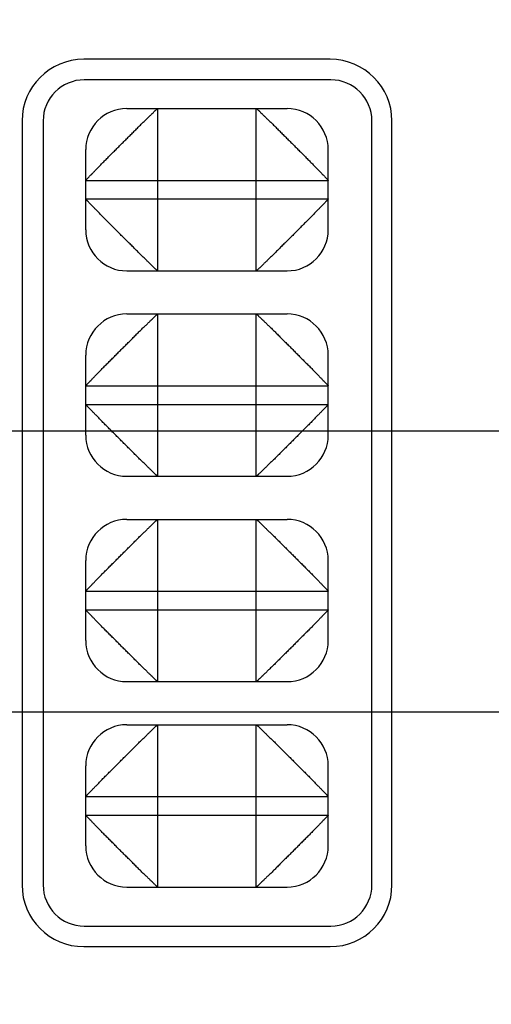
# Model space of a CAD drawing. Header units: inches. Extents: x 0 to 34, y 0 to 22.
# Tile 6 of 47: x 14.916 to 15.146, y 12.021 to 12.5. Entities that reach past the tile are written whole.
import ezdxf

# ---------------------------------------------------------------- set-up
doc = ezdxf.new("R2010")
doc.units = ezdxf.units.IN
doc.header["$LTSCALE"] = 1.87
doc.header["$MEASUREMENT"] = 0
doc.layers.get('0').update_dxf_attribs({"linetype": 'CONTINUOUS'})
doc.layers.add('02___PRT_ALL_AXES', color=7, linetype='CONTINUOUS')
doc.layers.add('DIMENSIONS', color=7, linetype='CONTINUOUS')
doc.styles.get("Standard").update_dxf_attribs({"font": 'txt', "width": 0.8})
doc.dimstyles.new('DIMSTYLE_2', dxfattribs={"dimtxt": 0.125, "dimasz": 0.18, "dimexe": 0.125, "dimexo": 0.0625, "dimgap": 0.03125, "dimtad": 0, "dimtih": 1, "dimtoh": 1, "dimdec": 3, "dimzin": 4, "dimdsep": 46, "dimtxsty": 'STANDARD', "dimblk": '_FILLED', "dimblk1": '_FILLED', "dimblk2": '_FILLED', "dimcen": 0.09, "dimadec": 0, "dimazin": 0, "dimtp": 0.001, "dimtm": 0.001, "dimtfac": 1, "dimtdec": 3, "dimtofl": 0, "dimtmove": 0, "dimatfit": 3, "dimldrblk": '_FILLED', "dimfxl": 1, "dimtolj": 1, "dimtzin": 4, "dimarcsym": 0})

# ---------------------------------------------------------------- blocks, each defined once
blk = doc.blocks.new('*D10')
at = {"layer": 'DIMENSIONS', "color": 2, "linetype": 'CONTINUOUS'}
blk.add_line((15.5112191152, 12.163082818), (13.4878457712, 12.163082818), dxfattribs=at)
at = {"layer": 'DIMENSIONS', "color": 2, "linetype": 'CONTINUOUS', "insert": (13.4253457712, 12.225582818), "char_height": 0.125, "width": 1.525, "attachment_point": 3, "line_spacing_factor": 0.9}
blk.add_mtext('2X .578{\\Ftxt.shx;\\W1.000000;\\H0.125000; }[14.67]', dxfattribs=at)
blk = doc.blocks.new('_FILLED')
at = {"color": 0, "linetype": 'BYBLOCK'}
blk.add_solid([(0, 0), (-1, 0.1736111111), (-1, -0.1736111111)], dxfattribs=at)
blk = doc.blocks.new('*D11')
at = {"layer": 'DIMENSIONS', "color": 2, "linetype": 'CONTINUOUS'}
blk.add_line((16.7425143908, 12.2999135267), (13.4878457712, 12.2999135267), dxfattribs=at)
at = {"layer": 'DIMENSIONS', "color": 2, "linetype": 'CONTINUOUS', "insert": (13.4253457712, 12.3624135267), "char_height": 0.125, "width": 1.525, "attachment_point": 3, "line_spacing_factor": 0.9}
blk.add_mtext('2X .715{\\Ftxt.shx;\\W1.000000;\\H0.125000; }[18.15]', dxfattribs=at)
blk = doc.blocks.new('*D22')
at = {"layer": 'DIMENSIONS', "color": 2, "linetype": 'CONTINUOUS'}
blk.add_line((14.2635058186, 12.3604135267), (14.2635058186, 13.697922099), dxfattribs=at)
at = {"layer": 'DIMENSIONS', "color": 2, "linetype": 'CONTINUOUS', "insert": (14.2010058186, 13.760422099), "char_height": 0.125, "width": 1.425, "attachment_point": 1, "rotation": 90, "line_spacing_factor": 0.9}
blk.add_mtext('4.858{\\Ftxt.shx;\\W1.000000;\\H0.125000; }[123.39]', dxfattribs=at)

msp = doc.modelspace()

# ---------------------------------------------------------------- linework, layer by layer
at = {"color": 7, "linetype": 'CONTINUOUS'}
for p, q in [((15.0677677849, 12.4709135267), (14.9477677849, 12.4709135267)), ((14.9685143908, 12.4569135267), (15.0465143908, 12.4569135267)), ((14.9835143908, 12.3779135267), (14.9835143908, 12.4569135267)), ((15.0315143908, 12.3779135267), (15.0315143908, 12.4569135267)), ((14.9277677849, 12.4509135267), (14.9277677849, 12.0789135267)), ((15.0877677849, 12.0789135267), (15.0877677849, 12.4509135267)), ((14.9485143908, 12.3979135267), (14.9485143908, 12.4369135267)), ((15.0665143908, 12.3979135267), (15.0665143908, 12.4369135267)), ((14.9485143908, 12.4219135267), (15.0665143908, 12.4219135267)), ((14.9485143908, 12.4129135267), (15.0665143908, 12.4129135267)), ((14.9685143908, 12.3779135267), (15.0465143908, 12.3779135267)), ((14.9685143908, 12.3569135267), (15.0465143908, 12.3569135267)), ((14.9835143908, 12.2779135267), (14.9835143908, 12.3569135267)), ((15.0315143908, 12.2779135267), (15.0315143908, 12.3569135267)), ((14.9485143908, 12.2979135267), (14.9485143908, 12.3369135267)), ((15.0665143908, 12.2979135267), (15.0665143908, 12.3369135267)), ((14.9485143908, 12.3219135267), (15.0665143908, 12.3219135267)), ((14.9485143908, 12.3129135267), (15.0665143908, 12.3129135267)), ((14.9685143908, 12.2779135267), (15.0465143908, 12.2779135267)), ((14.9685143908, 12.2569135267), (15.0465143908, 12.2569135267)), ((14.9835143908, 12.1779135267), (14.9835143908, 12.2569135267)), ((15.0315143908, 12.1779135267), (15.0315143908, 12.2569135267)), ((14.9485143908, 12.1979135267), (14.9485143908, 12.2369135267)), ((15.0665143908, 12.1979135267), (15.0665143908, 12.2369135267)), ((14.9485143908, 12.2219135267), (15.0665143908, 12.2219135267)), ((14.9485143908, 12.2129135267), (15.0665143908, 12.2129135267)), ((14.9685143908, 12.1779135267), (15.0465143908, 12.1779135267)), ((14.9685143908, 12.1569135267), (15.0465143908, 12.1569135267)), ((14.9835143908, 12.0779135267), (14.9835143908, 12.1569135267)), ((15.0315143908, 12.0779135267), (15.0315143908, 12.1569135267)), ((14.9485143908, 12.0979135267), (14.9485143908, 12.1369135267)), ((15.0665143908, 12.0979135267), (15.0665143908, 12.1369135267)), ((14.9485143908, 12.1219135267), (15.0665143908, 12.1219135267)), ((14.9485143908, 12.1129135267), (15.0665143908, 12.1129135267)), ((14.9685143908, 12.0779135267), (15.0465143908, 12.0779135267)), ((14.9477677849, 12.0589135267), (15.0677677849, 12.0589135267))]:
    msp.add_line(p, q, dxfattribs=at)
for centre, start, end in [((14.9477677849, 12.4509135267), 90, 180), ((15.0677677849, 12.4509135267), 0, 90), ((14.9685143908, 12.4369135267), 90, 180), ((15.0465143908, 12.4369135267), 0, 90), ((14.9685143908, 12.3979135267), 180, 270), ((15.0465143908, 12.3979135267), 270, 360), ((14.9685143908, 12.3369135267), 90, 180), ((15.0465143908, 12.3369135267), 0, 90), ((14.9685143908, 12.2979135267), 180, 270), ((15.0465143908, 12.2979135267), 270, 360), ((14.9685143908, 12.2369135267), 90, 180), ((15.0465143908, 12.2369135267), 0, 90), ((14.9685143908, 12.1979135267), 180, 270), ((15.0465143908, 12.1979135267), 270, 360), ((14.9685143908, 12.1369135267), 90, 180), ((15.0465143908, 12.1369135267), 0, 90), ((14.9685143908, 12.0979135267), 180, 270), ((15.0465143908, 12.0979135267), 270, 360), ((14.9477677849, 12.0789135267), 180, 270), ((15.0677677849, 12.0789135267), 270, 360)]:
    msp.add_arc(centre, 0.02, start, end, dxfattribs=at)
for points, knots in [([(14.9485143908, 12.4219135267), (14.9485143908, 12.4219217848), (14.9485200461, 12.4219417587), (14.9485460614, 12.4219921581), (14.9486074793, 12.4220751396), (14.9487122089, 12.4221998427), (14.9488578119, 12.4223614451), (14.9490436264, 12.4225614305), (14.9492694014, 12.4228010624), (14.9495347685, 12.4230803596), (14.949839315, 12.4233985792), (14.9501823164, 12.4237548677), (14.9507138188, 12.424304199), (14.9514691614, 12.4250787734), (14.9524773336, 12.4261124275), (14.9536098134, 12.4272839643), (14.9548508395, 12.4285857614), (14.9559559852, 12.4297364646), (14.9568949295, 12.4306976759), (14.9578934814, 12.4317034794), (14.9591949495, 12.4329896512), (14.9605234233, 12.4342995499), (14.961607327, 12.4353824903), (14.962714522, 12.4365006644), (14.9641097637, 12.4379210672), (14.965798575, 12.4396305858), (14.967506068, 12.4413212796), (14.9689257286, 12.4427170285), (14.9700447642, 12.4438236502), (14.9711302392, 12.4449065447), (14.9724449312, 12.4462323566), (14.9739748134, 12.4477741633), (14.9754468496, 12.4492262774), (14.9768439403, 12.4505766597), (14.9781390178, 12.4518205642), (14.9793082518, 12.4529534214), (14.980343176, 12.4539608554), (14.9811203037, 12.4547153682), (14.9816723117, 12.4552464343), (14.9820313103, 12.4555893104), (14.9823531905, 12.455893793), (14.9826373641, 12.4561592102), (14.9828832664, 12.4563848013), (14.9830644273, 12.4565470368), (14.9831895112, 12.4566564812), (14.9832676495, 12.456723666), (14.9833352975, 12.4567806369), (14.9833922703, 12.4568273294), (14.9834383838, 12.4568638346), (14.9834734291, 12.4568899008), (14.9834958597, 12.4569053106), (14.9835082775, 12.456911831), (14.9835127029, 12.4569135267), (14.9835143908, 12.4569135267)], [0, 0, 0, 0, 0.0005003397, 0.0012267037, 0.0034396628, 0.0067212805, 0.0111041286, 0.0166117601, 0.0232628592, 0.0310510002, 0.0399540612, 0.0499496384, 0.0610153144, 0.0862652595, 0.1154992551, 0.1484978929, 0.1849870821, 0.2244696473, 0.2451614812, 0.2663982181, 0.3103396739, 0.3560217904, 0.3794337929, 0.4031708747, 0.4513616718, 0.5000664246, 0.5487627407, 0.5969463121, 0.6206885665, 0.6441154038, 0.6898431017, 0.7338136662, 0.7757126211, 0.815119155, 0.8515368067, 0.884509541, 0.9137571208, 0.93904333, 0.9501348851, 0.9601666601, 0.9691208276, 0.9769796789, 0.9837256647, 0.9893388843, 0.9917132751, 0.9937954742, 0.9955824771, 0.997071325, 0.9982591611, 0.999143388, 0.9997222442, 0.9998977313, 1, 1, 1, 1]), ([(15.0315143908, 12.4569135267), (15.031522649, 12.4569135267), (15.0315426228, 12.4569078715), (15.0315930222, 12.4568818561), (15.0316760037, 12.4568204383), (15.0318007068, 12.4567157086), (15.0319623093, 12.4565701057), (15.0321622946, 12.4563842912), (15.0324019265, 12.4561585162), (15.0326812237, 12.4558931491), (15.0329994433, 12.4555886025), (15.0333557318, 12.4552456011), (15.0339050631, 12.4547140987), (15.0346796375, 12.4539587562), (15.0357132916, 12.4529505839), (15.0368848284, 12.4518181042), (15.0381866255, 12.4505770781), (15.0393373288, 12.4494719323), (15.04029854, 12.448532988), (15.0413043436, 12.4475344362), (15.0425905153, 12.4462329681), (15.043900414, 12.4449044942), (15.0449833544, 12.4438205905), (15.0461015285, 12.4427133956), (15.0475219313, 12.4413181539), (15.0492314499, 12.4396293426), (15.0509221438, 12.4379218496), (15.0523178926, 12.4365021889), (15.0534245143, 12.4353831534), (15.0545074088, 12.4342976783), (15.0558332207, 12.4329829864), (15.0573750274, 12.4314531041), (15.0588271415, 12.429981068), (15.0601775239, 12.4285839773), (15.0614214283, 12.4272888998), (15.0625542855, 12.4261196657), (15.0635617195, 12.4250847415), (15.0643162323, 12.4243076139), (15.0648472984, 12.4237556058), (15.0651901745, 12.4233966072), (15.0654946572, 12.423074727), (15.0657600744, 12.4227905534), (15.0659856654, 12.4225446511), (15.0661479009, 12.4223634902), (15.0662573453, 12.4222384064), (15.0663245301, 12.422160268), (15.0663815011, 12.42209262), (15.0664281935, 12.4220356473), (15.0664646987, 12.4219895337), (15.066490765, 12.4219544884), (15.0665061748, 12.4219320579), (15.0665126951, 12.42191964), (15.0665143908, 12.4219152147), (15.0665143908, 12.4219135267)], [0, 0, 0, 0, 0.0005003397, 0.0012267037, 0.0034396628, 0.0067212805, 0.0111041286, 0.0166117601, 0.0232628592, 0.0310510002, 0.0399540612, 0.0499496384, 0.0610153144, 0.0862652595, 0.1154992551, 0.1484978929, 0.1849870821, 0.2244696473, 0.2451614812, 0.2663982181, 0.3103396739, 0.3560217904, 0.3794337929, 0.4031708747, 0.4513616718, 0.5000664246, 0.5487627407, 0.5969463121, 0.6206885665, 0.6441154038, 0.6898431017, 0.7338136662, 0.7757126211, 0.815119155, 0.8515368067, 0.884509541, 0.9137571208, 0.93904333, 0.9501348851, 0.9601666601, 0.9691208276, 0.9769796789, 0.9837256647, 0.9893388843, 0.9917132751, 0.9937954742, 0.9955824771, 0.997071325, 0.9982591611, 0.999143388, 0.9997222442, 0.9998977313, 1, 1, 1, 1]), ([(14.9835143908, 12.3779135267), (14.9835127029, 12.3779135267), (14.9835082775, 12.3779152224), (14.9834958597, 12.3779217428), (14.9834734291, 12.3779371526), (14.9834383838, 12.3779632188), (14.9833922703, 12.377999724), (14.9833352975, 12.3780464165), (14.9832676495, 12.3781033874), (14.9831895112, 12.3781705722), (14.9830644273, 12.3782800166), (14.9828832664, 12.3784422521), (14.9826373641, 12.3786678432), (14.9823531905, 12.3789332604), (14.9820313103, 12.379237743), (14.9816723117, 12.3795806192), (14.9811203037, 12.3801116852), (14.980343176, 12.380866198), (14.9793082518, 12.381873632), (14.9781390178, 12.3830064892), (14.9768439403, 12.3842503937), (14.9754468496, 12.385600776), (14.9739748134, 12.3870528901), (14.9724449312, 12.3885946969), (14.9711302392, 12.3899205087), (14.9700447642, 12.3910034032), (14.9689257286, 12.3921100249), (14.967506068, 12.3935057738), (14.965798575, 12.3951964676), (14.9641097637, 12.3969059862), (14.962714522, 12.398326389), (14.961607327, 12.3994445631), (14.9605234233, 12.4005275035), (14.9591949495, 12.4018374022), (14.9578934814, 12.403123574), (14.9568949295, 12.4041293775), (14.9559559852, 12.4050905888), (14.9548508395, 12.406241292), (14.9536098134, 12.4075430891), (14.9524773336, 12.4087146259), (14.9514691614, 12.40974828), (14.9507138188, 12.4105228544), (14.9501823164, 12.4110721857), (14.949839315, 12.4114284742), (14.9495347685, 12.4117466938), (14.9492694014, 12.412025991), (14.9490436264, 12.412265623), (14.9488578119, 12.4124656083), (14.9487122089, 12.4126272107), (14.9486074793, 12.4127519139), (14.9485460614, 12.4128348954), (14.9485200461, 12.4128852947), (14.9485143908, 12.4129052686), (14.9485143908, 12.4129135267)], [0, 0, 0, 0, 0.0001022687, 0.0002777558, 0.000856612, 0.0017408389, 0.002928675, 0.0044175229, 0.0062045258, 0.0082867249, 0.0106611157, 0.0162743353, 0.0230203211, 0.0308791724, 0.0398333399, 0.0498651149, 0.06095667, 0.0862428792, 0.115490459, 0.1484631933, 0.184880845, 0.2242873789, 0.2661863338, 0.3101568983, 0.3558845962, 0.3793114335, 0.4030536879, 0.4512372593, 0.4999335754, 0.5486383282, 0.5968291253, 0.6205662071, 0.6439782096, 0.6896603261, 0.7336017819, 0.7548385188, 0.7755303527, 0.8150129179, 0.8515021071, 0.8845007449, 0.9137347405, 0.9389846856, 0.9500503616, 0.9600459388, 0.9689489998, 0.9767371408, 0.9833882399, 0.9888958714, 0.9932787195, 0.9965603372, 0.9987732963, 0.9994996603, 1, 1, 1, 1]), ([(15.0665143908, 12.4129135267), (15.0665143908, 12.4129052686), (15.0665087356, 12.4128852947), (15.0664827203, 12.4128348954), (15.0664213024, 12.4127519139), (15.0663165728, 12.4126272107), (15.0661709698, 12.4124656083), (15.0659851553, 12.412265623), (15.0657593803, 12.412025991), (15.0654940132, 12.4117466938), (15.0651894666, 12.4114284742), (15.0648464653, 12.4110721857), (15.0643149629, 12.4105228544), (15.0635596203, 12.40974828), (15.062551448, 12.4087146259), (15.0614189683, 12.4075430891), (15.0601779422, 12.406241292), (15.0590727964, 12.4050905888), (15.0581338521, 12.4041293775), (15.0571353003, 12.403123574), (15.0558338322, 12.4018374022), (15.0545053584, 12.4005275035), (15.0534214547, 12.3994445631), (15.0523142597, 12.398326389), (15.050919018, 12.3969059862), (15.0492302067, 12.3951964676), (15.0475227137, 12.3935057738), (15.0461030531, 12.3921100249), (15.0449840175, 12.3910034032), (15.0438985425, 12.3899205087), (15.0425838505, 12.3885946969), (15.0410539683, 12.3870528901), (15.0395819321, 12.385600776), (15.0381848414, 12.3842503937), (15.0368897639, 12.3830064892), (15.0357205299, 12.381873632), (15.0346856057, 12.380866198), (15.033908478, 12.3801116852), (15.03335647, 12.3795806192), (15.0329974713, 12.379237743), (15.0326755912, 12.3789332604), (15.0323914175, 12.3786678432), (15.0321455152, 12.3784422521), (15.0319643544, 12.3782800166), (15.0318392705, 12.3781705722), (15.0317611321, 12.3781033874), (15.0316934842, 12.3780464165), (15.0316365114, 12.377999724), (15.0315903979, 12.3779632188), (15.0315553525, 12.3779371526), (15.031532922, 12.3779217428), (15.0315205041, 12.3779152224), (15.0315160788, 12.3779135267), (15.0315143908, 12.3779135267)], [0, 0, 0, 0, 0.0005003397, 0.0012267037, 0.0034396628, 0.0067212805, 0.0111041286, 0.0166117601, 0.0232628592, 0.0310510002, 0.0399540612, 0.0499496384, 0.0610153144, 0.0862652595, 0.1154992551, 0.1484978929, 0.1849870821, 0.2244696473, 0.2451614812, 0.2663982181, 0.3103396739, 0.3560217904, 0.3794337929, 0.4031708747, 0.4513616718, 0.5000664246, 0.5487627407, 0.5969463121, 0.6206885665, 0.6441154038, 0.6898431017, 0.7338136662, 0.7757126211, 0.815119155, 0.8515368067, 0.884509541, 0.9137571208, 0.93904333, 0.9501348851, 0.9601666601, 0.9691208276, 0.9769796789, 0.9837256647, 0.9893388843, 0.9917132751, 0.9937954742, 0.9955824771, 0.997071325, 0.9982591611, 0.999143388, 0.9997222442, 0.9998977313, 1, 1, 1, 1]), ([(14.9485143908, 12.3219135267), (14.9485143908, 12.3219152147), (14.9485160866, 12.32191964), (14.9485226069, 12.3219320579), (14.9485380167, 12.3219544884), (14.9485640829, 12.3219895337), (14.9486005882, 12.3220356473), (14.9486472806, 12.32209262), (14.9487042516, 12.322160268), (14.9487714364, 12.3222384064), (14.9488808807, 12.3223634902), (14.9490431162, 12.3225446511), (14.9492687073, 12.3227905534), (14.9495341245, 12.323074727), (14.9498386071, 12.3233966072), (14.9501814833, 12.3237556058), (14.9507125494, 12.3243076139), (14.9514670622, 12.3250847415), (14.9524744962, 12.3261196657), (14.9536073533, 12.3272888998), (14.9548512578, 12.3285839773), (14.9562016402, 12.329981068), (14.9576537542, 12.3314531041), (14.959195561, 12.3329829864), (14.9605213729, 12.3342976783), (14.9616042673, 12.3353831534), (14.9627108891, 12.3365021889), (14.9641066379, 12.3379218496), (14.9657973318, 12.3396293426), (14.9675068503, 12.3413181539), (14.9689272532, 12.3427133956), (14.9700454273, 12.3438205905), (14.9711283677, 12.3449044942), (14.9724382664, 12.3462329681), (14.9737244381, 12.3475344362), (14.9747302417, 12.348532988), (14.9756914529, 12.3494719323), (14.9768421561, 12.3505770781), (14.9781439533, 12.3518181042), (14.97931549, 12.3529505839), (14.9803491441, 12.3539587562), (14.9811237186, 12.3547140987), (14.9816730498, 12.3552456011), (14.9820293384, 12.3555886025), (14.982347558, 12.3558931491), (14.9826268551, 12.3561585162), (14.9828664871, 12.3563842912), (14.9830664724, 12.3565701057), (14.9832280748, 12.3567157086), (14.983352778, 12.3568204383), (14.9834357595, 12.3568818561), (14.9834861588, 12.3569078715), (14.9835061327, 12.3569135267), (14.9835143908, 12.3569135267)], [0, 0, 0, 0, 0.0001022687, 0.0002777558, 0.000856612, 0.0017408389, 0.002928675, 0.0044175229, 0.0062045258, 0.0082867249, 0.0106611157, 0.0162743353, 0.0230203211, 0.0308791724, 0.0398333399, 0.0498651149, 0.06095667, 0.0862428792, 0.115490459, 0.1484631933, 0.184880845, 0.2242873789, 0.2661863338, 0.3101568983, 0.3558845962, 0.3793114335, 0.4030536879, 0.4512372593, 0.4999335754, 0.5486383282, 0.5968291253, 0.6205662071, 0.6439782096, 0.6896603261, 0.7336017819, 0.7548385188, 0.7755303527, 0.8150129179, 0.8515021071, 0.8845007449, 0.9137347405, 0.9389846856, 0.9500503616, 0.9600459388, 0.9689489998, 0.9767371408, 0.9833882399, 0.9888958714, 0.9932787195, 0.9965603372, 0.9987732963, 0.9994996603, 1, 1, 1, 1]), ([(15.0315143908, 12.3569135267), (15.0315160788, 12.3569135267), (15.0315205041, 12.356911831), (15.031532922, 12.3569053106), (15.0315553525, 12.3568899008), (15.0315903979, 12.3568638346), (15.0316365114, 12.3568273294), (15.0316934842, 12.3567806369), (15.0317611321, 12.356723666), (15.0318392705, 12.3566564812), (15.0319643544, 12.3565470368), (15.0321455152, 12.3563848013), (15.0323914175, 12.3561592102), (15.0326755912, 12.355893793), (15.0329974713, 12.3555893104), (15.03335647, 12.3552464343), (15.033908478, 12.3547153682), (15.0346856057, 12.3539608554), (15.0357205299, 12.3529534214), (15.0368897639, 12.3518205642), (15.0381848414, 12.3505766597), (15.0395819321, 12.3492262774), (15.0410539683, 12.3477741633), (15.0425838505, 12.3462323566), (15.0438985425, 12.3449065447), (15.0449840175, 12.3438236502), (15.0461030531, 12.3427170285), (15.0475227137, 12.3413212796), (15.0492302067, 12.3396305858), (15.050919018, 12.3379210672), (15.0523142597, 12.3365006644), (15.0534214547, 12.3353824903), (15.0545053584, 12.3342995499), (15.0558338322, 12.3329896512), (15.0571353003, 12.3317034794), (15.0581338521, 12.3306976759), (15.0590727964, 12.3297364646), (15.0601779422, 12.3285857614), (15.0614189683, 12.3272839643), (15.062551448, 12.3261124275), (15.0635596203, 12.3250787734), (15.0643149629, 12.324304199), (15.0648464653, 12.3237548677), (15.0651894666, 12.3233985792), (15.0654940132, 12.3230803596), (15.0657593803, 12.3228010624), (15.0659851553, 12.3225614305), (15.0661709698, 12.3223614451), (15.0663165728, 12.3221998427), (15.0664213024, 12.3220751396), (15.0664827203, 12.3219921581), (15.0665087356, 12.3219417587), (15.0665143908, 12.3219217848), (15.0665143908, 12.3219135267)], [0, 0, 0, 0, 0.0001022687, 0.0002777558, 0.000856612, 0.0017408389, 0.002928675, 0.0044175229, 0.0062045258, 0.0082867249, 0.0106611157, 0.0162743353, 0.0230203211, 0.0308791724, 0.0398333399, 0.0498651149, 0.06095667, 0.0862428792, 0.115490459, 0.1484631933, 0.184880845, 0.2242873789, 0.2661863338, 0.3101568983, 0.3558845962, 0.3793114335, 0.4030536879, 0.4512372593, 0.4999335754, 0.5486383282, 0.5968291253, 0.6205662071, 0.6439782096, 0.6896603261, 0.7336017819, 0.7548385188, 0.7755303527, 0.8150129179, 0.8515021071, 0.8845007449, 0.9137347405, 0.9389846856, 0.9500503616, 0.9600459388, 0.9689489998, 0.9767371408, 0.9833882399, 0.9888958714, 0.9932787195, 0.9965603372, 0.9987732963, 0.9994996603, 1, 1, 1, 1]), ([(14.9835143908, 12.2779135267), (14.9835127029, 12.2779135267), (14.9835082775, 12.2779152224), (14.9834958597, 12.2779217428), (14.9834734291, 12.2779371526), (14.9834383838, 12.2779632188), (14.9833922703, 12.277999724), (14.9833352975, 12.2780464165), (14.9832676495, 12.2781033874), (14.9831895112, 12.2781705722), (14.9830644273, 12.2782800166), (14.9828832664, 12.2784422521), (14.9826373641, 12.2786678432), (14.9823531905, 12.2789332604), (14.9820313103, 12.279237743), (14.9816723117, 12.2795806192), (14.9811203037, 12.2801116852), (14.980343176, 12.280866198), (14.9793082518, 12.281873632), (14.9781390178, 12.2830064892), (14.9768439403, 12.2842503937), (14.9754468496, 12.285600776), (14.9739748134, 12.2870528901), (14.9724449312, 12.2885946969), (14.9711302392, 12.2899205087), (14.9700447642, 12.2910034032), (14.9689257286, 12.2921100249), (14.967506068, 12.2935057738), (14.965798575, 12.2951964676), (14.9641097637, 12.2969059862), (14.962714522, 12.298326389), (14.961607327, 12.2994445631), (14.9605234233, 12.3005275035), (14.9591949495, 12.3018374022), (14.9578934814, 12.303123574), (14.9568949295, 12.3041293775), (14.9559559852, 12.3050905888), (14.9548508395, 12.306241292), (14.9536098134, 12.3075430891), (14.9524773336, 12.3087146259), (14.9514691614, 12.30974828), (14.9507138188, 12.3105228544), (14.9501823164, 12.3110721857), (14.949839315, 12.3114284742), (14.9495347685, 12.3117466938), (14.9492694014, 12.312025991), (14.9490436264, 12.312265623), (14.9488578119, 12.3124656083), (14.9487122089, 12.3126272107), (14.9486074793, 12.3127519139), (14.9485460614, 12.3128348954), (14.9485200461, 12.3128852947), (14.9485143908, 12.3129052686), (14.9485143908, 12.3129135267)], [0, 0, 0, 0, 0.0001022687, 0.0002777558, 0.000856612, 0.0017408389, 0.002928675, 0.0044175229, 0.0062045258, 0.0082867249, 0.0106611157, 0.0162743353, 0.0230203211, 0.0308791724, 0.0398333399, 0.0498651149, 0.06095667, 0.0862428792, 0.115490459, 0.1484631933, 0.184880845, 0.2242873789, 0.2661863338, 0.3101568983, 0.3558845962, 0.3793114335, 0.4030536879, 0.4512372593, 0.4999335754, 0.5486383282, 0.5968291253, 0.6205662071, 0.6439782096, 0.6896603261, 0.7336017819, 0.7548385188, 0.7755303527, 0.8150129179, 0.8515021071, 0.8845007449, 0.9137347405, 0.9389846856, 0.9500503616, 0.9600459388, 0.9689489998, 0.9767371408, 0.9833882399, 0.9888958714, 0.9932787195, 0.9965603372, 0.9987732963, 0.9994996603, 1, 1, 1, 1]), ([(15.0665143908, 12.3129135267), (15.0665143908, 12.3129052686), (15.0665087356, 12.3128852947), (15.0664827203, 12.3128348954), (15.0664213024, 12.3127519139), (15.0663165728, 12.3126272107), (15.0661709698, 12.3124656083), (15.0659851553, 12.312265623), (15.0657593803, 12.312025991), (15.0654940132, 12.3117466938), (15.0651894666, 12.3114284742), (15.0648464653, 12.3110721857), (15.0643149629, 12.3105228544), (15.0635596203, 12.30974828), (15.062551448, 12.3087146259), (15.0614189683, 12.3075430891), (15.0601779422, 12.306241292), (15.0590727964, 12.3050905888), (15.0581338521, 12.3041293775), (15.0571353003, 12.303123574), (15.0558338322, 12.3018374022), (15.0545053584, 12.3005275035), (15.0534214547, 12.2994445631), (15.0523142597, 12.298326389), (15.050919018, 12.2969059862), (15.0492302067, 12.2951964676), (15.0475227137, 12.2935057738), (15.0461030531, 12.2921100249), (15.0449840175, 12.2910034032), (15.0438985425, 12.2899205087), (15.0425838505, 12.2885946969), (15.0410539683, 12.2870528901), (15.0395819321, 12.285600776), (15.0381848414, 12.2842503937), (15.0368897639, 12.2830064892), (15.0357205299, 12.281873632), (15.0346856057, 12.280866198), (15.033908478, 12.2801116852), (15.03335647, 12.2795806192), (15.0329974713, 12.279237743), (15.0326755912, 12.2789332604), (15.0323914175, 12.2786678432), (15.0321455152, 12.2784422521), (15.0319643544, 12.2782800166), (15.0318392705, 12.2781705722), (15.0317611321, 12.2781033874), (15.0316934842, 12.2780464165), (15.0316365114, 12.277999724), (15.0315903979, 12.2779632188), (15.0315553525, 12.2779371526), (15.031532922, 12.2779217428), (15.0315205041, 12.2779152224), (15.0315160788, 12.2779135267), (15.0315143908, 12.2779135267)], [0, 0, 0, 0, 0.0005003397, 0.0012267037, 0.0034396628, 0.0067212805, 0.0111041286, 0.0166117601, 0.0232628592, 0.0310510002, 0.0399540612, 0.0499496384, 0.0610153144, 0.0862652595, 0.1154992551, 0.1484978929, 0.1849870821, 0.2244696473, 0.2451614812, 0.2663982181, 0.3103396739, 0.3560217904, 0.3794337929, 0.4031708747, 0.4513616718, 0.5000664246, 0.5487627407, 0.5969463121, 0.6206885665, 0.6441154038, 0.6898431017, 0.7338136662, 0.7757126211, 0.815119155, 0.8515368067, 0.884509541, 0.9137571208, 0.93904333, 0.9501348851, 0.9601666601, 0.9691208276, 0.9769796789, 0.9837256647, 0.9893388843, 0.9917132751, 0.9937954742, 0.9955824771, 0.997071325, 0.9982591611, 0.999143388, 0.9997222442, 0.9998977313, 1, 1, 1, 1]), ([(14.9485143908, 12.2219135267), (14.9485143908, 12.2219217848), (14.9485200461, 12.2219417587), (14.9485460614, 12.2219921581), (14.9486074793, 12.2220751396), (14.9487122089, 12.2221998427), (14.9488578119, 12.2223614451), (14.9490436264, 12.2225614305), (14.9492694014, 12.2228010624), (14.9495347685, 12.2230803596), (14.949839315, 12.2233985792), (14.9501823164, 12.2237548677), (14.9507138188, 12.224304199), (14.9514691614, 12.2250787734), (14.9524773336, 12.2261124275), (14.9536098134, 12.2272839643), (14.9548508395, 12.2285857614), (14.9559559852, 12.2297364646), (14.9568949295, 12.2306976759), (14.9578934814, 12.2317034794), (14.9591949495, 12.2329896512), (14.9605234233, 12.2342995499), (14.961607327, 12.2353824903), (14.962714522, 12.2365006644), (14.9641097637, 12.2379210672), (14.965798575, 12.2396305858), (14.967506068, 12.2413212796), (14.9689257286, 12.2427170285), (14.9700447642, 12.2438236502), (14.9711302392, 12.2449065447), (14.9724449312, 12.2462323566), (14.9739748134, 12.2477741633), (14.9754468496, 12.2492262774), (14.9768439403, 12.2505766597), (14.9781390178, 12.2518205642), (14.9793082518, 12.2529534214), (14.980343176, 12.2539608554), (14.9811203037, 12.2547153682), (14.9816723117, 12.2552464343), (14.9820313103, 12.2555893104), (14.9823531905, 12.255893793), (14.9826373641, 12.2561592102), (14.9828832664, 12.2563848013), (14.9830644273, 12.2565470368), (14.9831895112, 12.2566564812), (14.9832676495, 12.256723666), (14.9833352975, 12.2567806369), (14.9833922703, 12.2568273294), (14.9834383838, 12.2568638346), (14.9834734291, 12.2568899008), (14.9834958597, 12.2569053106), (14.9835082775, 12.256911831), (14.9835127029, 12.2569135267), (14.9835143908, 12.2569135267)], [0, 0, 0, 0, 0.0005003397, 0.0012267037, 0.0034396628, 0.0067212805, 0.0111041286, 0.0166117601, 0.0232628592, 0.0310510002, 0.0399540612, 0.0499496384, 0.0610153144, 0.0862652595, 0.1154992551, 0.1484978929, 0.1849870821, 0.2244696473, 0.2451614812, 0.2663982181, 0.3103396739, 0.3560217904, 0.3794337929, 0.4031708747, 0.4513616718, 0.5000664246, 0.5487627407, 0.5969463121, 0.6206885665, 0.6441154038, 0.6898431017, 0.7338136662, 0.7757126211, 0.815119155, 0.8515368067, 0.884509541, 0.9137571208, 0.93904333, 0.9501348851, 0.9601666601, 0.9691208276, 0.9769796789, 0.9837256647, 0.9893388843, 0.9917132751, 0.9937954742, 0.9955824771, 0.997071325, 0.9982591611, 0.999143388, 0.9997222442, 0.9998977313, 1, 1, 1, 1]), ([(15.0315143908, 12.2569135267), (15.031522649, 12.2569135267), (15.0315426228, 12.2569078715), (15.0315930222, 12.2568818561), (15.0316760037, 12.2568204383), (15.0318007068, 12.2567157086), (15.0319623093, 12.2565701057), (15.0321622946, 12.2563842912), (15.0324019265, 12.2561585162), (15.0326812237, 12.2558931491), (15.0329994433, 12.2555886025), (15.0333557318, 12.2552456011), (15.0339050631, 12.2547140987), (15.0346796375, 12.2539587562), (15.0357132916, 12.2529505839), (15.0368848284, 12.2518181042), (15.0381866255, 12.2505770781), (15.0393373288, 12.2494719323), (15.04029854, 12.248532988), (15.0413043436, 12.2475344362), (15.0425905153, 12.2462329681), (15.043900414, 12.2449044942), (15.0449833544, 12.2438205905), (15.0461015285, 12.2427133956), (15.0475219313, 12.2413181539), (15.0492314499, 12.2396293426), (15.0509221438, 12.2379218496), (15.0523178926, 12.2365021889), (15.0534245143, 12.2353831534), (15.0545074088, 12.2342976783), (15.0558332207, 12.2329829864), (15.0573750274, 12.2314531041), (15.0588271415, 12.229981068), (15.0601775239, 12.2285839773), (15.0614214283, 12.2272888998), (15.0625542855, 12.2261196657), (15.0635617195, 12.2250847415), (15.0643162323, 12.2243076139), (15.0648472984, 12.2237556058), (15.0651901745, 12.2233966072), (15.0654946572, 12.223074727), (15.0657600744, 12.2227905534), (15.0659856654, 12.2225446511), (15.0661479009, 12.2223634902), (15.0662573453, 12.2222384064), (15.0663245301, 12.222160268), (15.0663815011, 12.22209262), (15.0664281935, 12.2220356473), (15.0664646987, 12.2219895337), (15.066490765, 12.2219544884), (15.0665061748, 12.2219320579), (15.0665126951, 12.22191964), (15.0665143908, 12.2219152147), (15.0665143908, 12.2219135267)], [0, 0, 0, 0, 0.0005003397, 0.0012267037, 0.0034396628, 0.0067212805, 0.0111041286, 0.0166117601, 0.0232628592, 0.0310510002, 0.0399540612, 0.0499496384, 0.0610153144, 0.0862652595, 0.1154992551, 0.1484978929, 0.1849870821, 0.2244696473, 0.2451614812, 0.2663982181, 0.3103396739, 0.3560217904, 0.3794337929, 0.4031708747, 0.4513616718, 0.5000664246, 0.5487627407, 0.5969463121, 0.6206885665, 0.6441154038, 0.6898431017, 0.7338136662, 0.7757126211, 0.815119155, 0.8515368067, 0.884509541, 0.9137571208, 0.93904333, 0.9501348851, 0.9601666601, 0.9691208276, 0.9769796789, 0.9837256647, 0.9893388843, 0.9917132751, 0.9937954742, 0.9955824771, 0.997071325, 0.9982591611, 0.999143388, 0.9997222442, 0.9998977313, 1, 1, 1, 1]), ([(14.9835143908, 12.1779135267), (14.9835127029, 12.1779135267), (14.9835082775, 12.1779152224), (14.9834958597, 12.1779217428), (14.9834734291, 12.1779371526), (14.9834383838, 12.1779632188), (14.9833922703, 12.177999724), (14.9833352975, 12.1780464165), (14.9832676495, 12.1781033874), (14.9831895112, 12.1781705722), (14.9830644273, 12.1782800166), (14.9828832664, 12.1784422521), (14.9826373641, 12.1786678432), (14.9823531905, 12.1789332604), (14.9820313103, 12.179237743), (14.9816723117, 12.1795806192), (14.9811203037, 12.1801116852), (14.980343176, 12.180866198), (14.9793082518, 12.181873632), (14.9781390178, 12.1830064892), (14.9768439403, 12.1842503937), (14.9754468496, 12.185600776), (14.9739748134, 12.1870528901), (14.9724449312, 12.1885946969), (14.9711302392, 12.1899205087), (14.9700447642, 12.1910034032), (14.9689257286, 12.1921100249), (14.967506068, 12.1935057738), (14.965798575, 12.1951964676), (14.9641097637, 12.1969059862), (14.962714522, 12.198326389), (14.961607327, 12.1994445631), (14.9605234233, 12.2005275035), (14.9591949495, 12.2018374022), (14.9578934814, 12.203123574), (14.9568949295, 12.2041293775), (14.9559559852, 12.2050905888), (14.9548508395, 12.206241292), (14.9536098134, 12.2075430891), (14.9524773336, 12.2087146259), (14.9514691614, 12.20974828), (14.9507138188, 12.2105228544), (14.9501823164, 12.2110721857), (14.949839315, 12.2114284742), (14.9495347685, 12.2117466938), (14.9492694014, 12.212025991), (14.9490436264, 12.212265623), (14.9488578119, 12.2124656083), (14.9487122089, 12.2126272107), (14.9486074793, 12.2127519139), (14.9485460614, 12.2128348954), (14.9485200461, 12.2128852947), (14.9485143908, 12.2129052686), (14.9485143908, 12.2129135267)], [0, 0, 0, 0, 0.0001022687, 0.0002777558, 0.000856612, 0.0017408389, 0.002928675, 0.0044175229, 0.0062045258, 0.0082867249, 0.0106611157, 0.0162743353, 0.0230203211, 0.0308791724, 0.0398333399, 0.0498651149, 0.06095667, 0.0862428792, 0.115490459, 0.1484631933, 0.184880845, 0.2242873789, 0.2661863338, 0.3101568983, 0.3558845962, 0.3793114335, 0.4030536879, 0.4512372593, 0.4999335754, 0.5486383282, 0.5968291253, 0.6205662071, 0.6439782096, 0.6896603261, 0.7336017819, 0.7548385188, 0.7755303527, 0.8150129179, 0.8515021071, 0.8845007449, 0.9137347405, 0.9389846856, 0.9500503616, 0.9600459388, 0.9689489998, 0.9767371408, 0.9833882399, 0.9888958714, 0.9932787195, 0.9965603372, 0.9987732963, 0.9994996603, 1, 1, 1, 1]), ([(15.0665143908, 12.2129135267), (15.0665143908, 12.2129052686), (15.0665087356, 12.2128852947), (15.0664827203, 12.2128348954), (15.0664213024, 12.2127519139), (15.0663165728, 12.2126272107), (15.0661709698, 12.2124656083), (15.0659851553, 12.212265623), (15.0657593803, 12.212025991), (15.0654940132, 12.2117466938), (15.0651894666, 12.2114284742), (15.0648464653, 12.2110721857), (15.0643149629, 12.2105228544), (15.0635596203, 12.20974828), (15.062551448, 12.2087146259), (15.0614189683, 12.2075430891), (15.0601779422, 12.206241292), (15.0590727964, 12.2050905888), (15.0581338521, 12.2041293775), (15.0571353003, 12.203123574), (15.0558338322, 12.2018374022), (15.0545053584, 12.2005275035), (15.0534214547, 12.1994445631), (15.0523142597, 12.198326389), (15.050919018, 12.1969059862), (15.0492302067, 12.1951964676), (15.0475227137, 12.1935057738), (15.0461030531, 12.1921100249), (15.0449840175, 12.1910034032), (15.0438985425, 12.1899205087), (15.0425838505, 12.1885946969), (15.0410539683, 12.1870528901), (15.0395819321, 12.185600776), (15.0381848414, 12.1842503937), (15.0368897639, 12.1830064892), (15.0357205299, 12.181873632), (15.0346856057, 12.180866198), (15.033908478, 12.1801116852), (15.03335647, 12.1795806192), (15.0329974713, 12.179237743), (15.0326755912, 12.1789332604), (15.0323914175, 12.1786678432), (15.0321455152, 12.1784422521), (15.0319643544, 12.1782800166), (15.0318392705, 12.1781705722), (15.0317611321, 12.1781033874), (15.0316934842, 12.1780464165), (15.0316365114, 12.177999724), (15.0315903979, 12.1779632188), (15.0315553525, 12.1779371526), (15.031532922, 12.1779217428), (15.0315205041, 12.1779152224), (15.0315160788, 12.1779135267), (15.0315143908, 12.1779135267)], [0, 0, 0, 0, 0.0005003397, 0.0012267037, 0.0034396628, 0.0067212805, 0.0111041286, 0.0166117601, 0.0232628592, 0.0310510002, 0.0399540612, 0.0499496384, 0.0610153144, 0.0862652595, 0.1154992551, 0.1484978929, 0.1849870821, 0.2244696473, 0.2451614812, 0.2663982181, 0.3103396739, 0.3560217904, 0.3794337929, 0.4031708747, 0.4513616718, 0.5000664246, 0.5487627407, 0.5969463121, 0.6206885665, 0.6441154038, 0.6898431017, 0.7338136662, 0.7757126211, 0.815119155, 0.8515368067, 0.884509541, 0.9137571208, 0.93904333, 0.9501348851, 0.9601666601, 0.9691208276, 0.9769796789, 0.9837256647, 0.9893388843, 0.9917132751, 0.9937954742, 0.9955824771, 0.997071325, 0.9982591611, 0.999143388, 0.9997222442, 0.9998977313, 1, 1, 1, 1]), ([(14.9485143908, 12.1219135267), (14.9485143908, 12.1219217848), (14.9485200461, 12.1219417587), (14.9485460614, 12.1219921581), (14.9486074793, 12.1220751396), (14.9487122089, 12.1221998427), (14.9488578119, 12.1223614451), (14.9490436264, 12.1225614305), (14.9492694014, 12.1228010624), (14.9495347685, 12.1230803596), (14.949839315, 12.1233985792), (14.9501823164, 12.1237548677), (14.9507138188, 12.124304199), (14.9514691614, 12.1250787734), (14.9524773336, 12.1261124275), (14.9536098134, 12.1272839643), (14.9548508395, 12.1285857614), (14.9559559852, 12.1297364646), (14.9568949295, 12.1306976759), (14.9578934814, 12.1317034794), (14.9591949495, 12.1329896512), (14.9605234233, 12.1342995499), (14.961607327, 12.1353824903), (14.962714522, 12.1365006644), (14.9641097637, 12.1379210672), (14.965798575, 12.1396305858), (14.967506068, 12.1413212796), (14.9689257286, 12.1427170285), (14.9700447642, 12.1438236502), (14.9711302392, 12.1449065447), (14.9724449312, 12.1462323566), (14.9739748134, 12.1477741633), (14.9754468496, 12.1492262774), (14.9768439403, 12.1505766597), (14.9781390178, 12.1518205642), (14.9793082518, 12.1529534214), (14.980343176, 12.1539608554), (14.9811203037, 12.1547153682), (14.9816723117, 12.1552464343), (14.9820313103, 12.1555893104), (14.9823531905, 12.155893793), (14.9826373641, 12.1561592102), (14.9828832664, 12.1563848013), (14.9830644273, 12.1565470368), (14.9831895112, 12.1566564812), (14.9832676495, 12.156723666), (14.9833352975, 12.1567806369), (14.9833922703, 12.1568273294), (14.9834383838, 12.1568638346), (14.9834734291, 12.1568899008), (14.9834958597, 12.1569053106), (14.9835082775, 12.156911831), (14.9835127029, 12.1569135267), (14.9835143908, 12.1569135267)], [0, 0, 0, 0, 0.0005003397, 0.0012267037, 0.0034396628, 0.0067212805, 0.0111041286, 0.0166117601, 0.0232628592, 0.0310510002, 0.0399540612, 0.0499496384, 0.0610153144, 0.0862652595, 0.1154992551, 0.1484978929, 0.1849870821, 0.2244696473, 0.2451614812, 0.2663982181, 0.3103396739, 0.3560217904, 0.3794337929, 0.4031708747, 0.4513616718, 0.5000664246, 0.5487627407, 0.5969463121, 0.6206885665, 0.6441154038, 0.6898431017, 0.7338136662, 0.7757126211, 0.815119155, 0.8515368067, 0.884509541, 0.9137571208, 0.93904333, 0.9501348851, 0.9601666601, 0.9691208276, 0.9769796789, 0.9837256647, 0.9893388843, 0.9917132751, 0.9937954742, 0.9955824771, 0.997071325, 0.9982591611, 0.999143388, 0.9997222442, 0.9998977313, 1, 1, 1, 1]), ([(15.0315143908, 12.1569135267), (15.031522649, 12.1569135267), (15.0315426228, 12.1569078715), (15.0315930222, 12.1568818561), (15.0316760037, 12.1568204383), (15.0318007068, 12.1567157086), (15.0319623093, 12.1565701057), (15.0321622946, 12.1563842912), (15.0324019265, 12.1561585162), (15.0326812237, 12.1558931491), (15.0329994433, 12.1555886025), (15.0333557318, 12.1552456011), (15.0339050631, 12.1547140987), (15.0346796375, 12.1539587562), (15.0357132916, 12.1529505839), (15.0368848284, 12.1518181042), (15.0381866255, 12.1505770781), (15.0393373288, 12.1494719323), (15.04029854, 12.148532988), (15.0413043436, 12.1475344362), (15.0425905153, 12.1462329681), (15.043900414, 12.1449044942), (15.0449833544, 12.1438205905), (15.0461015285, 12.1427133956), (15.0475219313, 12.1413181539), (15.0492314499, 12.1396293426), (15.0509221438, 12.1379218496), (15.0523178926, 12.1365021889), (15.0534245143, 12.1353831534), (15.0545074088, 12.1342976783), (15.0558332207, 12.1329829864), (15.0573750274, 12.1314531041), (15.0588271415, 12.129981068), (15.0601775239, 12.1285839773), (15.0614214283, 12.1272888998), (15.0625542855, 12.1261196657), (15.0635617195, 12.1250847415), (15.0643162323, 12.1243076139), (15.0648472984, 12.1237556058), (15.0651901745, 12.1233966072), (15.0654946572, 12.123074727), (15.0657600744, 12.1227905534), (15.0659856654, 12.1225446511), (15.0661479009, 12.1223634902), (15.0662573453, 12.1222384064), (15.0663245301, 12.122160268), (15.0663815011, 12.12209262), (15.0664281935, 12.1220356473), (15.0664646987, 12.1219895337), (15.066490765, 12.1219544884), (15.0665061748, 12.1219320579), (15.0665126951, 12.12191964), (15.0665143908, 12.1219152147), (15.0665143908, 12.1219135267)], [0, 0, 0, 0, 0.0005003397, 0.0012267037, 0.0034396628, 0.0067212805, 0.0111041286, 0.0166117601, 0.0232628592, 0.0310510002, 0.0399540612, 0.0499496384, 0.0610153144, 0.0862652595, 0.1154992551, 0.1484978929, 0.1849870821, 0.2244696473, 0.2451614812, 0.2663982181, 0.3103396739, 0.3560217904, 0.3794337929, 0.4031708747, 0.4513616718, 0.5000664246, 0.5487627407, 0.5969463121, 0.6206885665, 0.6441154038, 0.6898431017, 0.7338136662, 0.7757126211, 0.815119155, 0.8515368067, 0.884509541, 0.9137571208, 0.93904333, 0.9501348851, 0.9601666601, 0.9691208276, 0.9769796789, 0.9837256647, 0.9893388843, 0.9917132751, 0.9937954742, 0.9955824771, 0.997071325, 0.9982591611, 0.999143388, 0.9997222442, 0.9998977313, 1, 1, 1, 1]), ([(14.9835143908, 12.0779135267), (14.9835061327, 12.0779135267), (14.9834861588, 12.0779191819), (14.9834357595, 12.0779451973), (14.983352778, 12.0780066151), (14.9832280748, 12.0781113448), (14.9830664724, 12.0782569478), (14.9828664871, 12.0784427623), (14.9826268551, 12.0786685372), (14.982347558, 12.0789339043), (14.9820293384, 12.0792384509), (14.9816730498, 12.0795814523), (14.9811237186, 12.0801129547), (14.9803491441, 12.0808682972), (14.97931549, 12.0818764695), (14.9781439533, 12.0830089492), (14.9768421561, 12.0842499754), (14.9756914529, 12.0853551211), (14.9747302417, 12.0862940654), (14.9737244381, 12.0872926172), (14.9724382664, 12.0885940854), (14.9711283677, 12.0899225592), (14.9700454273, 12.0910064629), (14.9689272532, 12.0921136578), (14.9675068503, 12.0935088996), (14.9657973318, 12.0951977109), (14.9641066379, 12.0969052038), (14.9627108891, 12.0983248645), (14.9616042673, 12.0994439), (14.9605213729, 12.1005293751), (14.959195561, 12.101844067), (14.9576537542, 12.1033739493), (14.9562016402, 12.1048459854), (14.9548512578, 12.1062430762), (14.9536073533, 12.1075381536), (14.9524744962, 12.1087073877), (14.9514670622, 12.1097423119), (14.9507125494, 12.1105194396), (14.9501814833, 12.1110714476), (14.9498386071, 12.1114304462), (14.9495341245, 12.1117523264), (14.9492687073, 12.1120365), (14.9490431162, 12.1122824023), (14.9488808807, 12.1124635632), (14.9487714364, 12.112588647), (14.9487042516, 12.1126667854), (14.9486472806, 12.1127344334), (14.9486005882, 12.1127914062), (14.9485640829, 12.1128375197), (14.9485380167, 12.112872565), (14.9485226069, 12.1128949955), (14.9485160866, 12.1129074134), (14.9485143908, 12.1129118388), (14.9485143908, 12.1129135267)], [0, 0, 0, 0, 0.0005003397, 0.0012267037, 0.0034396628, 0.0067212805, 0.0111041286, 0.0166117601, 0.0232628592, 0.0310510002, 0.0399540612, 0.0499496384, 0.0610153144, 0.0862652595, 0.1154992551, 0.1484978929, 0.1849870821, 0.2244696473, 0.2451614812, 0.2663982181, 0.3103396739, 0.3560217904, 0.3794337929, 0.4031708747, 0.4513616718, 0.5000664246, 0.5487627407, 0.5969463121, 0.6206885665, 0.6441154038, 0.6898431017, 0.7338136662, 0.7757126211, 0.815119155, 0.8515368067, 0.884509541, 0.9137571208, 0.93904333, 0.9501348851, 0.9601666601, 0.9691208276, 0.9769796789, 0.9837256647, 0.9893388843, 0.9917132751, 0.9937954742, 0.9955824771, 0.997071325, 0.9982591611, 0.999143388, 0.9997222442, 0.9998977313, 1, 1, 1, 1]), ([(15.0665143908, 12.1129135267), (15.0665143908, 12.1129118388), (15.0665126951, 12.1129074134), (15.0665061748, 12.1128949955), (15.066490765, 12.112872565), (15.0664646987, 12.1128375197), (15.0664281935, 12.1127914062), (15.0663815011, 12.1127344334), (15.0663245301, 12.1126667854), (15.0662573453, 12.112588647), (15.0661479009, 12.1124635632), (15.0659856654, 12.1122824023), (15.0657600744, 12.1120365), (15.0654946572, 12.1117523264), (15.0651901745, 12.1114304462), (15.0648472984, 12.1110714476), (15.0643162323, 12.1105194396), (15.0635617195, 12.1097423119), (15.0625542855, 12.1087073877), (15.0614214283, 12.1075381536), (15.0601775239, 12.1062430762), (15.0588271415, 12.1048459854), (15.0573750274, 12.1033739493), (15.0558332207, 12.101844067), (15.0545074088, 12.1005293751), (15.0534245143, 12.0994439), (15.0523178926, 12.0983248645), (15.0509221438, 12.0969052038), (15.0492314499, 12.0951977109), (15.0475219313, 12.0935088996), (15.0461015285, 12.0921136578), (15.0449833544, 12.0910064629), (15.043900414, 12.0899225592), (15.0425905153, 12.0885940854), (15.0413043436, 12.0872926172), (15.04029854, 12.0862940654), (15.0393373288, 12.0853551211), (15.0381866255, 12.0842499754), (15.0368848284, 12.0830089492), (15.0357132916, 12.0818764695), (15.0346796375, 12.0808682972), (15.0339050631, 12.0801129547), (15.0333557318, 12.0795814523), (15.0329994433, 12.0792384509), (15.0326812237, 12.0789339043), (15.0324019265, 12.0786685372), (15.0321622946, 12.0784427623), (15.0319623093, 12.0782569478), (15.0318007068, 12.0781113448), (15.0316760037, 12.0780066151), (15.0315930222, 12.0779451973), (15.0315426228, 12.0779191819), (15.031522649, 12.0779135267), (15.0315143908, 12.0779135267)], [0, 0, 0, 0, 0.0001022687, 0.0002777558, 0.000856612, 0.0017408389, 0.002928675, 0.0044175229, 0.0062045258, 0.0082867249, 0.0106611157, 0.0162743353, 0.0230203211, 0.0308791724, 0.0398333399, 0.0498651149, 0.06095667, 0.0862428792, 0.115490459, 0.1484631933, 0.184880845, 0.2242873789, 0.2661863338, 0.3101568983, 0.3558845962, 0.3793114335, 0.4030536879, 0.4512372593, 0.4999335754, 0.5486383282, 0.5968291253, 0.6205662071, 0.6439782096, 0.6896603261, 0.7336017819, 0.7548385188, 0.7755303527, 0.8150129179, 0.8515021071, 0.8845007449, 0.9137347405, 0.9389846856, 0.9500503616, 0.9600459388, 0.9689489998, 0.9767371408, 0.9833882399, 0.9888958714, 0.9932787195, 0.9965603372, 0.9987732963, 0.9994996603, 1, 1, 1, 1])]:
    msp.add_open_spline(points, degree=3, knots=knots, dxfattribs=at)
at = {"layer": '02___PRT_ALL_AXES', "color": 7, "linetype": 'CONTINUOUS'}
for p, q in [((15.0675143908, 12.4809135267), (14.9475143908, 12.4809135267)), ((14.9175143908, 12.4509135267), (14.9175143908, 12.0789135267)), ((15.0975143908, 12.0789135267), (15.0975143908, 12.4509135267)), ((14.9475143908, 12.0489135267), (15.0675143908, 12.0489135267))]:
    msp.add_line(p, q, dxfattribs=at)
for centre, start, end in [((14.9475143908, 12.4509135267), 90, 180), ((15.0675143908, 12.4509135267), 0, 90), ((14.9475143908, 12.0789135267), 180, 270), ((15.0675143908, 12.0789135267), 270, 360)]:
    msp.add_arc(centre, 0.03, start, end, dxfattribs=at)

# ---------------------------------------------------------------- dimensions: what is measured, and where the dimension line sits
at = {"layer": 'DIMENSIONS', "color": 2, "linetype": 'CONTINUOUS'}
dim = msp.add_ordinate_dim(feature_location=(14.2635058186, 12.3604135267), offset=(0, 1.337508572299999), dtype=1, origin=(19.1215143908, 12.2979135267), dimstyle='DIMSTYLE_2', dxfattribs=at)
dim.commit()
dim.dimension.update_dxf_attribs({"geometry": '*D22', "text_midpoint": (14.2635058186, 14.472922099)})
for feature_location, offset, origin, picture, middle in [((16.7425143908, 12.2999135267), (-3.2546686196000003, 0), (16.8050143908, 11.5854049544), '*D11', (12.6628457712, 12.2999135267)), ((15.5112191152, 12.163082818), (-2.0233733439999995, 0), (15.5737191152, 11.5854049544), '*D10', (12.6628457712, 12.163082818))]:
    dim = msp.add_ordinate_dim(feature_location=feature_location, offset=offset, dtype=0, origin=origin, text='2X <>', dimstyle='DIMSTYLE_2', dxfattribs=at)
    dim.commit()
    dim.dimension.update_dxf_attribs({"geometry": picture, "text_midpoint": middle})

doc.saveas('drawing.dxf')
